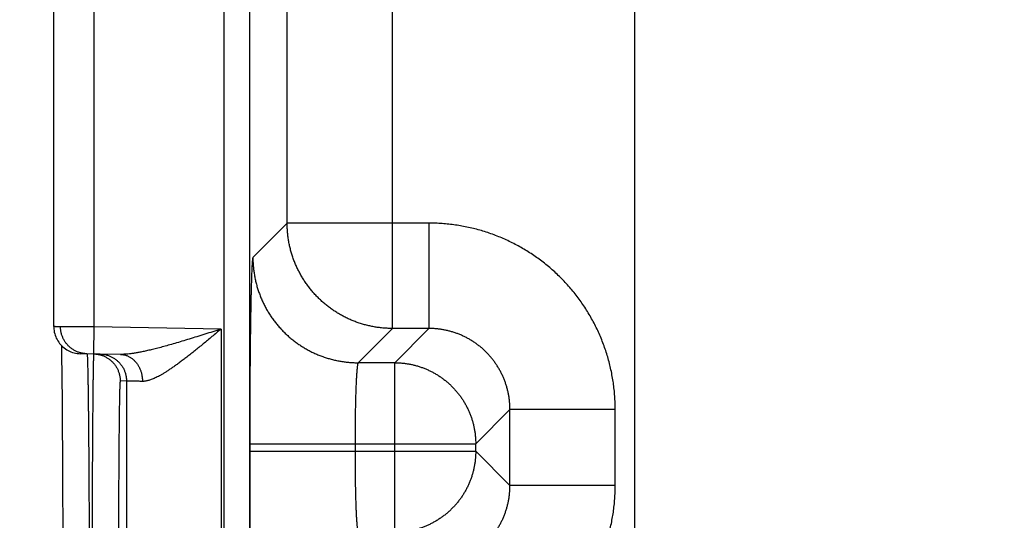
# Model space of a CAD drawing. Header units: inches. Extents: x 0 to 34, y 0 to 22.
# Tile 66 of 126: x 12.775 to 13.504, y 17.481 to 17.852. Entities that reach past the tile are written whole.
import ezdxf

# ---------------------------------------------------------------- set-up
doc = ezdxf.new("R2010")
doc.units = ezdxf.units.IN
doc.header["$LTSCALE"] = 1.87
doc.header["$MEASUREMENT"] = 0
doc.layers.get('0').update_dxf_attribs({"linetype": 'CONTINUOUS'})
doc.layers.add('DIMENSIONS', color=7, linetype='CONTINUOUS')
doc.styles.get("Standard").update_dxf_attribs({"font": 'txt', "width": 0.8})
doc.dimstyles.new('DIMSTYLE_1', dxfattribs={"dimtxt": 0.125, "dimasz": 0.18, "dimexe": 0.18, "dimexo": 0.0625, "dimgap": 0.09, "dimtad": 0, "dimtih": 1, "dimtoh": 1, "dimdec": 3, "dimzin": 4, "dimdsep": 46, "dimtxsty": 'STANDARD', "dimblk": '_FILLED', "dimblk1": '_FILLED', "dimblk2": '_FILLED', "dimcen": 0.09, "dimadec": 0, "dimazin": 0, "dimtp": 0.01, "dimtm": 0.01, "dimtfac": 1, "dimtdec": 3, "dimtofl": 0, "dimtmove": 0, "dimatfit": 3, "dimldrblk": '_FILLED', "dimfxl": 1, "dimtolj": 1, "dimtzin": 4, "dimarcsym": 0})

# ---------------------------------------------------------------- blocks, each defined once
blk = doc.blocks.new('*D21')
at = {"layer": 'DIMENSIONS', "color": 2, "linetype": 'CONTINUOUS'}
blk.add_line((14.04608, 11.71825), (12.11245, 11.71825), dxfattribs=at)
at = {"layer": 'DIMENSIONS', "color": 2, "linetype": 'CONTINUOUS', "width": 0.8}
for s, p in [('[', (11.24995, 11.65575)), (']', (11.94995, 11.65575)), ('7.249', (10.62495, 11.65575)), ('184.12', (11.34995, 11.65575))]:
    blk.add_text(s, height=0.125, dxfattribs=at).set_placement(p)
blk = doc.blocks.new('_FILLED')
at = {"color": 0, "linetype": 'BYBLOCK'}
blk.add_solid([(0, 0), (-1, 0.1736), (-1, -0.1736)], dxfattribs=at)

msp = doc.modelspace()

# ---------------------------------------------------------------- linework, layer by layer
at = {"color": 7, "linetype": 'CONTINUOUS'}
for p, q in [((12.92651, 18.66294), (12.92651, 11.27257)), ((12.9455, 18.66294), (12.9455, 11.27257)), ((13.23066, 18.49756), (13.23066, 11.41095)), ((13.05131, 17.6234), (13.05131, 18.37711)), ((12.97332, 17.70138), (12.97332, 18.29912)), ((12.80044, 17.62474), (12.80044, 17.87377)), ((12.83044, 17.62456), (12.83044, 17.87394)), ((12.97332, 17.70138), (12.94795, 17.67601)), ((13.07833, 17.70138), (12.97332, 17.70138)), ((13.07833, 17.70138), (13.07833, 17.6234)), ((12.83009, 17.60457), (12.83044, 17.62456)), ((12.92433, 17.62293), (12.83044, 17.62456)), ((12.92433, 17.62293), (12.92433, 16.94558)), ((13.05131, 17.6234), (13.02594, 17.59803)), ((13.07833, 17.6234), (13.05131, 17.6234)), ((13.05296, 17.59803), (13.07833, 17.6234)), ((12.80608, 17.61083), (12.80615, 17.60744)), ((12.80615, 17.60744), (12.80622, 17.60325)), ((12.84985, 17.60422), (12.82009, 17.60474)), ((12.80622, 17.60325), (12.80631, 17.59807)), ((12.80631, 17.59807), (12.80636, 17.59437)), ((13.05296, 17.59803), (13.02594, 17.59803)), ((13.05296, 17.47248), (13.05296, 17.59803)), ((12.80636, 17.59437), (12.80643, 17.58868)), ((12.80643, 17.58868), (12.80651, 17.58209)), ((12.80651, 17.58209), (12.80658, 17.57442)), ((12.85434, 17.58449), (12.84966, 17.58457)), ((12.85434, 17.58449), (12.85434, 16.98401)), ((12.80658, 17.57442), (12.80666, 17.56545)), ((12.80666, 17.56545), (12.80675, 17.55491)), ((13.11295, 17.53804), (13.13832, 17.56341)), ((13.13832, 17.5071), (13.13832, 17.56341)), ((13.21631, 17.56341), (13.13832, 17.56341)), ((13.21631, 17.5071), (13.21631, 17.56341)), ((12.80675, 17.55491), (12.80681, 17.54579)), ((12.80681, 17.54579), (12.80687, 17.5354)), ((12.94559, 17.53804), (12.94559, 17.53247)), ((12.94559, 17.53804), (13.11295, 17.53804)), ((13.02357, 17.53804), (13.02357, 17.53247)), ((13.11295, 17.53247), (13.11295, 17.53804)), ((12.80687, 17.5354), (12.80693, 17.52335)), ((12.94559, 17.53247), (13.11295, 17.53247)), ((13.11295, 17.53247), (13.13832, 17.5071)), ((12.80693, 17.52335), (12.80699, 17.50868)), ((12.80699, 17.50868), (12.80703, 17.49715)), ((13.21631, 17.5071), (13.13832, 17.5071)), ((12.80703, 17.49715), (12.80706, 17.48481)), ((12.80706, 17.48481), (12.80709, 17.47236))]:
    msp.add_line(p, q, dxfattribs=at)
msp.add_lwpolyline([(12.80044, 17.62474), (12.80045, 17.62413), (12.80052, 17.62296), (12.80066, 17.6218), (12.80087, 17.62064), (12.80114, 17.6195), (12.80148, 17.61838), (12.80188, 17.61728), (12.80235, 17.61621), (12.80288, 17.61517), (12.80347, 17.61415), (12.80412, 17.61318), (12.80483, 17.61224), (12.80558, 17.61135), (12.80639, 17.6105), (12.80725, 17.60971), (12.80815, 17.60896), (12.8091, 17.60827), (12.81008, 17.60763), (12.8111, 17.60706), (12.81215, 17.60654), (12.81323, 17.60608), (12.81433, 17.60569), (12.81546, 17.60537), (12.8166, 17.60511), (12.81776, 17.60492), (12.81892, 17.6048), (12.82009, 17.60474)], dxfattribs=at)
for points, knots in [([(13.05131, 17.6234), (13.05024, 17.6234), (13.04809, 17.62344), (13.04487, 17.62364), (13.04166, 17.62398), (13.03847, 17.62444), (13.0353, 17.62504), (13.03216, 17.62577), (13.02905, 17.62662), (13.02598, 17.62761), (13.02296, 17.62872), (13.01998, 17.62995), (13.01705, 17.63131), (13.01419, 17.63278), (13.01138, 17.63438), (13.00865, 17.63609), (13.00599, 17.63791), (13.0034, 17.63983), (13.0009, 17.64187), (12.99848, 17.644), (12.99616, 17.64623), (12.99392, 17.64856), (12.99179, 17.65098), (12.98976, 17.65348), (12.98783, 17.65606), (12.98601, 17.65873), (12.9843, 17.66146), (12.98271, 17.66427), (12.98123, 17.66713), (12.97988, 17.67006), (12.97864, 17.67304), (12.97753, 17.67606), (12.97655, 17.67913), (12.97569, 17.68224), (12.97496, 17.68538), (12.97437, 17.68855), (12.9739, 17.69174), (12.97357, 17.69495), (12.97337, 17.69816), (12.97332, 17.70031), (12.97332, 17.70138)], [0, 0, 0, 0, 0.026315, 0.05263, 0.078945, 0.105261, 0.131577, 0.157893, 0.184209, 0.210526, 0.236843, 0.263161, 0.289478, 0.315796, 0.342114, 0.368432, 0.39475, 0.421068, 0.447387, 0.473705, 0.500023, 0.526342, 0.55266, 0.578978, 0.605297, 0.631615, 0.657932, 0.68425, 0.710567, 0.736885, 0.763203, 0.789519, 0.815835, 0.842151, 0.868467, 0.894785, 0.921098, 0.947404, 0.973703, 1, 1, 1, 1]), ([(13.21631, 17.56341), (13.21631, 17.56504), (13.21625, 17.56833), (13.21599, 17.57324), (13.21555, 17.57815), (13.21494, 17.58304), (13.21415, 17.58791), (13.21319, 17.59274), (13.21205, 17.59754), (13.21075, 17.60229), (13.20928, 17.60699), (13.20764, 17.61164), (13.20583, 17.61623), (13.20387, 17.62074), (13.20174, 17.62519), (13.19946, 17.62955), (13.19702, 17.63384), (13.19443, 17.63803), (13.19169, 17.64212), (13.18881, 17.64612), (13.18579, 17.65001), (13.18263, 17.65379), (13.17933, 17.65746), (13.17591, 17.661), (13.17237, 17.66442), (13.1687, 17.66772), (13.16492, 17.67088), (13.16103, 17.6739), (13.15703, 17.67678), (13.15293, 17.67952), (13.14874, 17.6821), (13.14446, 17.68454), (13.14009, 17.68682), (13.13565, 17.68895), (13.13113, 17.69092), (13.12654, 17.69272), (13.1219, 17.69436), (13.11719, 17.69583), (13.11244, 17.69713), (13.10765, 17.69827), (13.10281, 17.69923), (13.09795, 17.70001), (13.09306, 17.70063), (13.08816, 17.70106), (13.08324, 17.70133), (13.07997, 17.70138), (13.07833, 17.70138)], [0, 0, 0, 0, 0.022698, 0.045417, 0.068149, 0.090886, 0.113622, 0.136353, 0.159085, 0.181824, 0.204567, 0.227303, 0.250031, 0.272757, 0.295487, 0.31822, 0.340951, 0.363678, 0.386406, 0.409138, 0.431871, 0.454601, 0.477327, 0.500054, 0.522784, 0.545516, 0.568247, 0.590975, 0.613704, 0.636433, 0.659163, 0.681892, 0.704619, 0.727346, 0.750074, 0.772806, 0.795544, 0.818285, 0.841019, 0.863744, 0.886467, 0.909198, 0.931931, 0.954652, 0.977347, 1, 1, 1, 1]), ([(12.94795, 17.67601), (12.94791, 17.67597), (12.94785, 17.67578), (12.94776, 17.67543), (12.94768, 17.67489), (12.9476, 17.67417), (12.94751, 17.67328), (12.94743, 17.67221), (12.94735, 17.67097), (12.94726, 17.66955), (12.94718, 17.66796), (12.9471, 17.6662), (12.94702, 17.66427), (12.94694, 17.66218), (12.94686, 17.65993), (12.94679, 17.65752), (12.94671, 17.65495), (12.94664, 17.65223), (12.94657, 17.64936), (12.9465, 17.64634), (12.94643, 17.64319), (12.94637, 17.63989), (12.94631, 17.63647), (12.94625, 17.63291), (12.94619, 17.62923), (12.94613, 17.62544), (12.94608, 17.62152), (12.94603, 17.6175), (12.94598, 17.61338), (12.94593, 17.60916), (12.94589, 17.60484), (12.94585, 17.60044), (12.94581, 17.59595), (12.94577, 17.59139), (12.94574, 17.58677), (12.94571, 17.58207), (12.94569, 17.57732), (12.94566, 17.57252), (12.94564, 17.56767), (12.94562, 17.56279), (12.94561, 17.55787), (12.9456, 17.55293), (12.94559, 17.54797), (12.94559, 17.543), (12.94559, 17.53969), (12.94559, 17.53804)], [0, 0, 0, 0, 0.001426, 0.004083, 0.008016, 0.013231, 0.019726, 0.027494, 0.036531, 0.046826, 0.058362, 0.071121, 0.085088, 0.10025, 0.116588, 0.134078, 0.152694, 0.172414, 0.193218, 0.215077, 0.237959, 0.26183, 0.286661, 0.312428, 0.339095, 0.366623, 0.394974, 0.424112, 0.454004, 0.484609, 0.515884, 0.547787, 0.580279, 0.613319, 0.646868, 0.680886, 0.715324, 0.750126, 0.785237, 0.820624, 0.856256, 0.892079, 0.928025, 0.964023, 1, 1, 1, 1]), ([(12.94795, 17.67601), (12.94795, 17.67494), (12.948, 17.67279), (12.9482, 17.66957), (12.94853, 17.66637), (12.949, 17.66318), (12.9496, 17.66001), (12.95032, 17.65687), (12.95118, 17.65376), (12.95216, 17.65069), (12.95327, 17.64766), (12.95451, 17.64468), (12.95586, 17.64176), (12.95734, 17.63889), (12.95893, 17.63609), (12.96064, 17.63335), (12.96246, 17.63069), (12.96439, 17.62811), (12.96642, 17.6256), (12.96856, 17.62319), (12.97079, 17.62086), (12.97311, 17.61863), (12.97553, 17.61649), (12.97803, 17.61446), (12.98062, 17.61253), (12.98328, 17.61072), (12.98602, 17.60901), (12.98882, 17.60741), (12.99169, 17.60594), (12.99461, 17.60458), (12.99759, 17.60335), (13.00062, 17.60224), (13.00369, 17.60125), (13.00679, 17.6004), (13.00994, 17.59967), (13.0131, 17.59907), (13.01629, 17.59861), (13.0195, 17.59827), (13.02272, 17.59807), (13.02487, 17.59803), (13.02594, 17.59803)], [0, 0, 0, 0, 0.026313, 0.052627, 0.078941, 0.105256, 0.131571, 0.157886, 0.184201, 0.210517, 0.236833, 0.263149, 0.289465, 0.315782, 0.342098, 0.368415, 0.394732, 0.421049, 0.447367, 0.473684, 0.500001, 0.526318, 0.552636, 0.578953, 0.60527, 0.631587, 0.657904, 0.68422, 0.710537, 0.736853, 0.763169, 0.789485, 0.8158, 0.842115, 0.86843, 0.894745, 0.921059, 0.947373, 0.973687, 1, 1, 1, 1]), ([(12.83044, 17.62456), (12.82992, 17.62457), (12.82886, 17.62457), (12.82729, 17.62458), (12.82573, 17.62459), (12.82418, 17.6246), (12.82265, 17.62461), (12.82114, 17.62462), (12.81965, 17.62463), (12.81819, 17.62464), (12.81677, 17.62464), (12.81538, 17.62465), (12.81404, 17.62466), (12.81274, 17.62467), (12.81149, 17.62468), (12.8103, 17.62468), (12.80915, 17.62469), (12.80807, 17.62469), (12.80705, 17.6247), (12.8061, 17.62471), (12.80521, 17.62471), (12.8044, 17.62472), (12.80365, 17.62472), (12.80298, 17.62472), (12.80239, 17.62473), (12.80187, 17.62473), (12.80144, 17.62473), (12.80107, 17.62474), (12.80081, 17.62474), (12.80058, 17.62474), (12.80054, 17.62474), (12.80045, 17.62474), (12.80044, 17.62474)], [0, 0, 0, 0, 0.052626, 0.105099, 0.157274, 0.209004, 0.260148, 0.310582, 0.360188, 0.408821, 0.456319, 0.502545, 0.54739, 0.590733, 0.632434, 0.672367, 0.710433, 0.746535, 0.780556, 0.812384, 0.841944, 0.869174, 0.894008, 0.91638, 0.936223, 0.953469, 0.968071, 0.979991, 0.989197, 0.995659, 0.999359, 1, 1, 1, 1]), ([(12.82502, 17.60466), (12.82467, 17.60466), (12.82393, 17.6047), (12.82282, 17.60482), (12.82168, 17.605), (12.82056, 17.60525), (12.81945, 17.60556), (12.81836, 17.60594), (12.8173, 17.60638), (12.81626, 17.60688), (12.81526, 17.60744), (12.81428, 17.60805), (12.81335, 17.60872), (12.81245, 17.60945), (12.8116, 17.61022), (12.81079, 17.61104), (12.81003, 17.61191), (12.80933, 17.61282), (12.80867, 17.61376), (12.80808, 17.61475), (12.80753, 17.61576), (12.80705, 17.61681), (12.80663, 17.61788), (12.80627, 17.61897), (12.80598, 17.62009), (12.80575, 17.62122), (12.80558, 17.62235), (12.80549, 17.6235), (12.80546, 17.62427), (12.80546, 17.62465)], [0, 0, 0, 0, 0.034105, 0.071253, 0.108402, 0.145551, 0.1827, 0.219849, 0.256998, 0.294148, 0.331297, 0.368446, 0.405596, 0.442745, 0.479895, 0.517045, 0.554195, 0.591345, 0.628495, 0.665645, 0.702795, 0.739945, 0.777096, 0.814246, 0.851397, 0.888548, 0.925698, 0.962849, 1, 1, 1, 1]), ([(12.92433, 17.62293), (12.92232, 17.62229), (12.91831, 17.62101), (12.91235, 17.61912), (12.90651, 17.61729), (12.90085, 17.61555), (12.89543, 17.6139), (12.89027, 17.61238), (12.88542, 17.61098), (12.88088, 17.60973), (12.87666, 17.60862), (12.87276, 17.60765), (12.86917, 17.60682), (12.86589, 17.60612), (12.86289, 17.60554), (12.86017, 17.60508), (12.85769, 17.60472), (12.85545, 17.60447), (12.85341, 17.6043), (12.85157, 17.60422), (12.8504, 17.60421), (12.84985, 17.60422)], [0, 0, 0, 0, 0.08243, 0.163877, 0.243566, 0.320685, 0.394462, 0.464375, 0.530041, 0.59125, 0.647894, 0.700018, 0.747729, 0.79124, 0.830773, 0.866593, 0.898957, 0.92817, 0.954549, 0.978392, 1, 1, 1, 1]), ([(12.92433, 17.62293), (12.92321, 17.62199), (12.92098, 17.62013), (12.91765, 17.61736), (12.91436, 17.61463), (12.91113, 17.61196), (12.90797, 17.60938), (12.90489, 17.6069), (12.90192, 17.60453), (12.89905, 17.60229), (12.8963, 17.60018), (12.89368, 17.59822), (12.89119, 17.59639), (12.88882, 17.59471), (12.88657, 17.59318), (12.88445, 17.59178), (12.88246, 17.59052), (12.88057, 17.5894), (12.87881, 17.5884), (12.87715, 17.58752), (12.87559, 17.58676), (12.87413, 17.58611), (12.87276, 17.58557), (12.87148, 17.58512), (12.87027, 17.58477), (12.86915, 17.58451), (12.86808, 17.58433), (12.86709, 17.58423), (12.86644, 17.58422), (12.86613, 17.58423)], [0, 0, 0, 0, 0.061903, 0.123314, 0.183889, 0.243287, 0.301159, 0.357157, 0.410999, 0.462496, 0.511488, 0.55788, 0.601628, 0.642708, 0.681152, 0.71702, 0.750383, 0.78134, 0.810008, 0.836506, 0.860962, 0.883514, 0.904306, 0.923472, 0.941151, 0.957493, 0.972646, 0.986763, 1, 1, 1, 1]), ([(13.13832, 17.56341), (13.13832, 17.56428), (13.13829, 17.56603), (13.13811, 17.56864), (13.13783, 17.57125), (13.13743, 17.57384), (13.13692, 17.5764), (13.1363, 17.57895), (13.13557, 17.58146), (13.13473, 17.58394), (13.13378, 17.58638), (13.13272, 17.58878), (13.13157, 17.59113), (13.13031, 17.59342), (13.12895, 17.59566), (13.1275, 17.59784), (13.12595, 17.59995), (13.12431, 17.60199), (13.12259, 17.60396), (13.12078, 17.60585), (13.11889, 17.60766), (13.11692, 17.60938), (13.11488, 17.61102), (13.11277, 17.61257), (13.11059, 17.61402), (13.10835, 17.61538), (13.10606, 17.61664), (13.10371, 17.6178), (13.10131, 17.61885), (13.09887, 17.6198), (13.09639, 17.62064), (13.09388, 17.62137), (13.09133, 17.622), (13.08876, 17.62251), (13.08617, 17.6229), (13.08357, 17.62319), (13.08095, 17.62336), (13.0792, 17.6234), (13.07833, 17.6234)], [0, 0, 0, 0, 0.027805, 0.055604, 0.083399, 0.11119, 0.138978, 0.166763, 0.194545, 0.222325, 0.250101, 0.277875, 0.305646, 0.333415, 0.361182, 0.388947, 0.416712, 0.444475, 0.472238, 0.5, 0.527762, 0.555525, 0.583288, 0.611053, 0.638818, 0.666585, 0.694354, 0.722125, 0.749898, 0.777675, 0.805455, 0.833237, 0.861022, 0.88881, 0.916602, 0.944397, 0.972197, 1, 1, 1, 1]), ([(12.82516, 17.60455), (12.82517, 17.60443), (12.82522, 17.60421), (12.82525, 17.60369), (12.8253, 17.60301), (12.82535, 17.60211), (12.82539, 17.60103), (12.82544, 17.59975), (12.82548, 17.59828), (12.82553, 17.59662), (12.82557, 17.59477), (12.82562, 17.59273), (12.82567, 17.59051), (12.82571, 17.58811), (12.82576, 17.58553), (12.8258, 17.58277), (12.82585, 17.57984), (12.82589, 17.57674), (12.82593, 17.57348), (12.82598, 17.57005), (12.82602, 17.56647), (12.82606, 17.56273), (12.8261, 17.55885), (12.82614, 17.55482), (12.82618, 17.55065), (12.82622, 17.54634), (12.82626, 17.54191), (12.8263, 17.53735), (12.82633, 17.53267), (12.82637, 17.52787), (12.8264, 17.52297), (12.82643, 17.51796), (12.82646, 17.51285), (12.82649, 17.50766), (12.82652, 17.50238), (12.82655, 17.49702), (12.82658, 17.49158), (12.8266, 17.48608), (12.82663, 17.48052), (12.82665, 17.4749), (12.82667, 17.46924), (12.82669, 17.46354), (12.82671, 17.4578), (12.82673, 17.45204), (12.82674, 17.44625), (12.82676, 17.44046), (12.82677, 17.43659), (12.82677, 17.43465)], [0, 0, 0, 0, 0.001775, 0.004705, 0.008793, 0.014035, 0.020425, 0.027956, 0.03662, 0.046408, 0.057307, 0.069303, 0.082381, 0.096526, 0.111725, 0.127959, 0.145208, 0.163449, 0.182664, 0.202832, 0.223928, 0.245927, 0.268802, 0.292528, 0.317077, 0.342423, 0.368539, 0.395393, 0.422953, 0.451183, 0.480054, 0.509536, 0.539592, 0.570184, 0.601277, 0.632837, 0.664833, 0.697224, 0.729969, 0.763026, 0.796361, 0.829936, 0.863708, 0.89764, 0.931692, 0.965825, 1, 1, 1, 1]), ([(12.82997, 17.60447), (12.82997, 17.60434), (12.82992, 17.60413), (12.82991, 17.6036), (12.82987, 17.60293), (12.82984, 17.60203), (12.8298, 17.60095), (12.82977, 17.59967), (12.82973, 17.5982), (12.8297, 17.59654), (12.82966, 17.59469), (12.82963, 17.59266), (12.82959, 17.59044), (12.82956, 17.58803), (12.82953, 17.58545), (12.82949, 17.5827), (12.82946, 17.57977), (12.82942, 17.57667), (12.82939, 17.57341), (12.82936, 17.56998), (12.82932, 17.5664), (12.82929, 17.56267), (12.82926, 17.55878), (12.82923, 17.55475), (12.82919, 17.55058), (12.82916, 17.54628), (12.82913, 17.54184), (12.8291, 17.53729), (12.82907, 17.53261), (12.82905, 17.52781), (12.82902, 17.52291), (12.82899, 17.5179), (12.82897, 17.5128), (12.82894, 17.50761), (12.82892, 17.50233), (12.82889, 17.49696), (12.82887, 17.49153), (12.82885, 17.48603), (12.82883, 17.48047), (12.82881, 17.47486), (12.82879, 17.4692), (12.82877, 17.4635), (12.82875, 17.45776), (12.82874, 17.452), (12.82872, 17.44622), (12.82871, 17.44042), (12.8287, 17.43655), (12.8287, 17.43462)], [0, 0, 0, 0, 0.001759, 0.004679, 0.008758, 0.013991, 0.020374, 0.027899, 0.036557, 0.04634, 0.057236, 0.069232, 0.082312, 0.09646, 0.111658, 0.127889, 0.145136, 0.163381, 0.182599, 0.202767, 0.223862, 0.245861, 0.268738, 0.292469, 0.317025, 0.342377, 0.368495, 0.395347, 0.422907, 0.451141, 0.480018, 0.509499, 0.539551, 0.570143, 0.601243, 0.632814, 0.664816, 0.697209, 0.729953, 0.763011, 0.796344, 0.829914, 0.863681, 0.897611, 0.931667, 0.965809, 1, 1, 1, 1]), ([(12.83009, 17.60457), (12.83045, 17.60456), (12.83119, 17.60452), (12.8323, 17.60441), (12.83344, 17.60422), (12.83456, 17.60397), (12.83567, 17.60366), (12.83676, 17.60328), (12.83782, 17.60284), (12.83886, 17.60234), (12.83986, 17.60178), (12.84084, 17.60117), (12.84177, 17.6005), (12.84267, 17.59978), (12.84352, 17.599), (12.84433, 17.59818), (12.84509, 17.59732), (12.84579, 17.59641), (12.84645, 17.59546), (12.84705, 17.59448), (12.84759, 17.59346), (12.84807, 17.59242), (12.84849, 17.59134), (12.84885, 17.59025), (12.84914, 17.58914), (12.84937, 17.58801), (12.84954, 17.58687), (12.84964, 17.58572), (12.84966, 17.58496), (12.84966, 17.58457)], [0, 0, 0, 0, 0.034394, 0.071532, 0.10867, 0.145808, 0.182946, 0.220084, 0.257223, 0.294361, 0.331499, 0.368637, 0.405776, 0.442914, 0.480053, 0.517192, 0.55433, 0.591469, 0.628608, 0.665747, 0.702886, 0.740025, 0.777164, 0.814303, 0.851443, 0.888582, 0.925721, 0.962861, 1, 1, 1, 1]), ([(12.83469, 17.60449), (12.83507, 17.60448), (12.83584, 17.60445), (12.83698, 17.60433), (12.83812, 17.60414), (12.83924, 17.60389), (12.84035, 17.60358), (12.84144, 17.6032), (12.8425, 17.60276), (12.84354, 17.60226), (12.84454, 17.6017), (12.84552, 17.60109), (12.84645, 17.60042), (12.84735, 17.59969), (12.8482, 17.59892), (12.84901, 17.5981), (12.84977, 17.59723), (12.85047, 17.59633), (12.85113, 17.59538), (12.85172, 17.5944), (12.85227, 17.59338), (12.85275, 17.59233), (12.85317, 17.59126), (12.85353, 17.59017), (12.85382, 17.58906), (12.85405, 17.58793), (12.85421, 17.58679), (12.85431, 17.58564), (12.85434, 17.58487), (12.85434, 17.58449)], [0, 0, 0, 0, 0.037036, 0.074073, 0.111109, 0.148146, 0.185182, 0.222218, 0.259255, 0.296292, 0.333328, 0.370365, 0.407402, 0.444439, 0.481476, 0.518513, 0.55555, 0.592587, 0.629624, 0.666662, 0.703699, 0.740736, 0.777774, 0.814812, 0.851849, 0.888887, 0.925925, 0.962962, 1, 1, 1, 1]), ([(12.84985, 17.60422), (12.85017, 17.60422), (12.85081, 17.60418), (12.85176, 17.60407), (12.85271, 17.60389), (12.85364, 17.60364), (12.85457, 17.60333), (12.85547, 17.60295), (12.85636, 17.60251), (12.85722, 17.60201), (12.85806, 17.60145), (12.85886, 17.60084), (12.85964, 17.60017), (12.86038, 17.59945), (12.86109, 17.59867), (12.86176, 17.59785), (12.86239, 17.59698), (12.86297, 17.59608), (12.86351, 17.59513), (12.86401, 17.59414), (12.86445, 17.59313), (12.86485, 17.59208), (12.86519, 17.59101), (12.86548, 17.58991), (12.86572, 17.5888), (12.86591, 17.58767), (12.86604, 17.58653), (12.86612, 17.58538), (12.86613, 17.58461), (12.86613, 17.58423)], [0, 0, 0, 0, 0.033591, 0.067233, 0.100972, 0.134857, 0.168932, 0.203239, 0.237814, 0.27269, 0.307897, 0.343457, 0.379388, 0.415702, 0.452407, 0.489504, 0.526989, 0.564855, 0.603088, 0.64167, 0.680581, 0.719793, 0.75928, 0.799008, 0.838943, 0.879049, 0.919287, 0.959618, 1, 1, 1, 1]), ([(13.02594, 17.59803), (13.0259, 17.59801), (13.02581, 17.59789), (13.02571, 17.59767), (13.02561, 17.59732), (13.02551, 17.59686), (13.0254, 17.59629), (13.0253, 17.5956), (13.0252, 17.5948), (13.0251, 17.59388), (13.025, 17.59286), (13.02491, 17.59173), (13.02481, 17.59049), (13.02472, 17.58915), (13.02463, 17.5877), (13.02454, 17.58617), (13.02446, 17.58453), (13.02438, 17.58281), (13.0243, 17.58099), (13.02423, 17.57909), (13.02415, 17.57711), (13.02409, 17.57506), (13.02402, 17.57293), (13.02396, 17.57073), (13.02391, 17.56847), (13.02385, 17.56615), (13.02381, 17.56377), (13.02376, 17.56134), (13.02372, 17.55887), (13.02369, 17.55636), (13.02366, 17.55381), (13.02363, 17.55123), (13.02361, 17.54862), (13.02359, 17.54599), (13.02358, 17.54335), (13.02358, 17.54069), (13.02357, 17.53892), (13.02357, 17.53804)], [0, 0, 0, 0, 0.002498, 0.006617, 0.012558, 0.020374, 0.030076, 0.041659, 0.05511, 0.070405, 0.087518, 0.106417, 0.127067, 0.149429, 0.173458, 0.199108, 0.22633, 0.255071, 0.285272, 0.316876, 0.349821, 0.384042, 0.419471, 0.456039, 0.493674, 0.532302, 0.571848, 0.612233, 0.65338, 0.695207, 0.737631, 0.780569, 0.823937, 0.867649, 0.911621, 0.955768, 1, 1, 1, 1]), ([(13.05296, 17.59803), (13.05383, 17.59803), (13.05558, 17.59799), (13.05819, 17.59782), (13.06079, 17.59753), (13.06338, 17.59713), (13.06594, 17.59662), (13.06849, 17.596), (13.071, 17.59526), (13.07348, 17.59442), (13.07592, 17.59347), (13.07832, 17.59242), (13.08066, 17.59126), (13.08296, 17.59), (13.0852, 17.58864), (13.08737, 17.58719), (13.08949, 17.58564), (13.09153, 17.584), (13.0935, 17.58227), (13.09539, 17.58046), (13.0972, 17.57857), (13.09892, 17.5766), (13.10056, 17.57456), (13.10211, 17.57245), (13.10357, 17.57027), (13.10493, 17.56804), (13.10619, 17.56574), (13.10734, 17.56339), (13.1084, 17.561), (13.10935, 17.55856), (13.11019, 17.55608), (13.11092, 17.55357), (13.11155, 17.55102), (13.11206, 17.54845), (13.11246, 17.54587), (13.11274, 17.54327), (13.11291, 17.54065), (13.11295, 17.53891), (13.11295, 17.53804)], [0, 0, 0, 0, 0.027758, 0.055518, 0.083287, 0.111063, 0.138843, 0.166621, 0.194399, 0.222177, 0.249956, 0.277736, 0.305515, 0.333295, 0.361075, 0.388855, 0.416635, 0.444416, 0.472196, 0.499977, 0.527757, 0.555538, 0.583318, 0.611098, 0.638879, 0.666659, 0.694439, 0.722219, 0.749998, 0.777777, 0.805556, 0.833335, 0.861113, 0.888891, 0.916669, 0.944446, 0.972223, 1, 1, 1, 1]), ([(12.84966, 17.58457), (12.84962, 17.58457), (12.8496, 17.58439), (12.84955, 17.58417), (12.84952, 17.58368), (12.84947, 17.58306), (12.84943, 17.58223), (12.84938, 17.58124), (12.84934, 17.58006), (12.84929, 17.57871), (12.84925, 17.57718), (12.84921, 17.57547), (12.84917, 17.5736), (12.84912, 17.57155), (12.84908, 17.56934), (12.84904, 17.56697), (12.849, 17.56443), (12.84896, 17.56174), (12.84892, 17.55889), (12.84889, 17.55589), (12.84885, 17.55274), (12.84882, 17.54945), (12.84878, 17.54602), (12.84875, 17.54245), (12.84872, 17.53875), (12.84868, 17.53492), (12.84865, 17.53098), (12.84863, 17.52691), (12.8486, 17.52273), (12.84857, 17.51845), (12.84855, 17.51406), (12.84852, 17.50958), (12.8485, 17.505), (12.84848, 17.50034), (12.84846, 17.4956), (12.84844, 17.49078), (12.84843, 17.4859), (12.84841, 17.48095), (12.8484, 17.47595), (12.84839, 17.4709), (12.84838, 17.4658), (12.84837, 17.46067), (12.84836, 17.4555), (12.84836, 17.4503), (12.84835, 17.44509), (12.84835, 17.43986), (12.84835, 17.43637), (12.84835, 17.43462)], [0, 0, 0, 0, 0.000683, 0.002535, 0.005591, 0.009853, 0.01532, 0.021984, 0.029837, 0.03887, 0.049075, 0.060443, 0.072958, 0.086602, 0.101355, 0.117197, 0.134115, 0.152088, 0.171094, 0.191108, 0.212105, 0.234063, 0.256956, 0.280753, 0.305427, 0.330945, 0.357276, 0.384391, 0.412256, 0.440836, 0.470097, 0.500002, 0.530516, 0.561606, 0.593236, 0.625368, 0.657957, 0.690956, 0.724325, 0.758023, 0.79201, 0.826255, 0.860722, 0.895373, 0.930165, 0.965055, 1, 1, 1, 1]), ([(12.86613, 17.58423), (12.86561, 17.58424), (12.8646, 17.58426), (12.86314, 17.58429), (12.86179, 17.58432), (12.86055, 17.58435), (12.85941, 17.58438), (12.85838, 17.5844), (12.85747, 17.58442), (12.85668, 17.58444), (12.856, 17.58445), (12.85544, 17.58447), (12.85499, 17.58448), (12.85467, 17.58448), (12.85446, 17.58449), (12.85436, 17.58449), (12.85434, 17.58449)], [0, 0, 0, 0, 0.132421, 0.256148, 0.370951, 0.476632, 0.573009, 0.659918, 0.737211, 0.804752, 0.862427, 0.910135, 0.947798, 0.975355, 0.992764, 1, 1, 1, 1]), ([(12.94559, 17.53247), (12.94559, 17.53081), (12.94559, 17.5275), (12.94559, 17.52253), (12.9456, 17.51758), (12.94561, 17.51263), (12.94562, 17.50772), (12.94564, 17.50283), (12.94566, 17.49799), (12.94569, 17.49318), (12.94571, 17.48843), (12.94574, 17.48374), (12.94577, 17.47911), (12.94581, 17.47455), (12.94585, 17.47007), (12.94589, 17.46566), (12.94593, 17.46135), (12.94598, 17.45713), (12.94603, 17.453), (12.94608, 17.44898), (12.94613, 17.44507), (12.94619, 17.44127), (12.94625, 17.43759), (12.94631, 17.43404), (12.94637, 17.43061), (12.94643, 17.42732), (12.9465, 17.42416), (12.94657, 17.42114), (12.94664, 17.41827), (12.94671, 17.41555), (12.94679, 17.41299), (12.94686, 17.41057), (12.94694, 17.40832), (12.94702, 17.40623), (12.9471, 17.4043), (12.94718, 17.40255), (12.94726, 17.40096), (12.94735, 17.39954), (12.94743, 17.39829), (12.94751, 17.39722), (12.9476, 17.39633), (12.94768, 17.39562), (12.94776, 17.39508), (12.94785, 17.39472), (12.94791, 17.39454), (12.94795, 17.39449)], [0, 0, 0, 0, 0.035977, 0.071975, 0.107921, 0.143744, 0.179376, 0.214763, 0.249874, 0.284676, 0.319114, 0.353132, 0.386681, 0.419721, 0.452213, 0.484116, 0.515391, 0.545996, 0.575888, 0.605026, 0.633377, 0.660905, 0.687572, 0.713339, 0.73817, 0.762041, 0.784923, 0.806782, 0.827586, 0.847306, 0.865922, 0.883412, 0.89975, 0.914912, 0.928879, 0.941638, 0.953174, 0.963469, 0.972505, 0.980274, 0.986769, 0.991984, 0.995917, 0.998574, 1, 1, 1, 1]), ([(13.02357, 17.53247), (13.02357, 17.53158), (13.02358, 17.52981), (13.02358, 17.52716), (13.02359, 17.52451), (13.02361, 17.52188), (13.02363, 17.51928), (13.02366, 17.5167), (13.02369, 17.51415), (13.02372, 17.51163), (13.02376, 17.50916), (13.02381, 17.50673), (13.02385, 17.50436), (13.02391, 17.50203), (13.02396, 17.49977), (13.02402, 17.49758), (13.02409, 17.49545), (13.02415, 17.49339), (13.02423, 17.49141), (13.0243, 17.48951), (13.02438, 17.4877), (13.02446, 17.48597), (13.02454, 17.48434), (13.02463, 17.4828), (13.02472, 17.48136), (13.02481, 17.48002), (13.02491, 17.47878), (13.025, 17.47765), (13.0251, 17.47662), (13.0252, 17.47571), (13.0253, 17.47491), (13.0254, 17.47422), (13.02551, 17.47364), (13.02561, 17.47318), (13.02571, 17.47284), (13.02581, 17.47261), (13.0259, 17.4725), (13.02594, 17.47248)], [0, 0, 0, 0, 0.044232, 0.088379, 0.132351, 0.176063, 0.219431, 0.262369, 0.304793, 0.34662, 0.387767, 0.428152, 0.467698, 0.506326, 0.543961, 0.580529, 0.615958, 0.650179, 0.683124, 0.714728, 0.744929, 0.77367, 0.800892, 0.826542, 0.850571, 0.872933, 0.893583, 0.912482, 0.929595, 0.94489, 0.958341, 0.969924, 0.979626, 0.987442, 0.993383, 0.997502, 1, 1, 1, 1]), ([(13.11295, 17.53247), (13.11295, 17.5316), (13.11291, 17.52985), (13.11274, 17.52724), (13.11246, 17.52464), (13.11206, 17.52205), (13.11155, 17.51949), (13.11092, 17.51694), (13.11019, 17.51443), (13.10935, 17.51195), (13.1084, 17.50951), (13.10735, 17.50711), (13.10619, 17.50477), (13.10493, 17.50247), (13.10357, 17.50023), (13.10211, 17.49806), (13.10057, 17.49594), (13.09893, 17.4939), (13.0972, 17.49193), (13.09539, 17.49004), (13.0935, 17.48823), (13.09153, 17.48651), (13.08949, 17.48487), (13.08738, 17.48332), (13.0852, 17.48186), (13.08296, 17.48051), (13.08067, 17.47925), (13.07832, 17.47809), (13.07592, 17.47703), (13.07348, 17.47608), (13.071, 17.47524), (13.06849, 17.47451), (13.06595, 17.47388), (13.06338, 17.47337), (13.06079, 17.47297), (13.05819, 17.47269), (13.05558, 17.47252), (13.05383, 17.47248), (13.05296, 17.47248)], [0, 0, 0, 0, 0.027758, 0.055518, 0.083287, 0.111063, 0.138843, 0.166621, 0.194399, 0.222177, 0.249956, 0.277736, 0.305515, 0.333295, 0.361075, 0.388855, 0.416635, 0.444416, 0.472196, 0.499977, 0.527757, 0.555538, 0.583318, 0.611098, 0.638879, 0.666659, 0.694439, 0.722219, 0.749998, 0.777777, 0.805556, 0.833335, 0.861113, 0.888891, 0.916669, 0.944446, 0.972223, 1, 1, 1, 1]), ([(13.07833, 17.36912), (13.07997, 17.36912), (13.08325, 17.36918), (13.08817, 17.36944), (13.09308, 17.36988), (13.09797, 17.37049), (13.10283, 17.37128), (13.10767, 17.37224), (13.11246, 17.37338), (13.11721, 17.37468), (13.12192, 17.37615), (13.12657, 17.37779), (13.13115, 17.3796), (13.13567, 17.38156), (13.14011, 17.38369), (13.14448, 17.38597), (13.14876, 17.38841), (13.15295, 17.391), (13.15705, 17.39374), (13.16105, 17.39662), (13.16494, 17.39965), (13.16872, 17.4028), (13.17238, 17.4061), (13.17593, 17.40952), (13.17935, 17.41306), (13.18264, 17.41673), (13.1858, 17.42051), (13.18882, 17.4244), (13.19171, 17.4284), (13.19444, 17.4325), (13.19703, 17.43669), (13.19947, 17.44097), (13.20175, 17.44534), (13.20388, 17.44978), (13.20584, 17.4543), (13.20765, 17.45889), (13.20928, 17.46353), (13.21076, 17.46824), (13.21206, 17.47299), (13.21319, 17.47779), (13.21415, 17.48262), (13.21494, 17.48748), (13.21555, 17.49237), (13.21599, 17.49727), (13.21625, 17.50219), (13.21631, 17.50546), (13.21631, 17.5071)], [0, 0, 0, 0, 0.022698, 0.045417, 0.068149, 0.090886, 0.113622, 0.136353, 0.159085, 0.181824, 0.204567, 0.227303, 0.250031, 0.272757, 0.295487, 0.31822, 0.340951, 0.363678, 0.386406, 0.409138, 0.431871, 0.454601, 0.477327, 0.500054, 0.522784, 0.545516, 0.568247, 0.590975, 0.613704, 0.636433, 0.659163, 0.681892, 0.704619, 0.727346, 0.750074, 0.772806, 0.795544, 0.818285, 0.841019, 0.863744, 0.886467, 0.909198, 0.931931, 0.954652, 0.977347, 1, 1, 1, 1]), ([(13.07833, 17.44711), (13.0792, 17.44711), (13.08095, 17.44715), (13.08357, 17.44732), (13.08617, 17.4476), (13.08876, 17.448), (13.09133, 17.44851), (13.09388, 17.44913), (13.09639, 17.44986), (13.09887, 17.4507), (13.10131, 17.45165), (13.10371, 17.45271), (13.10606, 17.45386), (13.10835, 17.45512), (13.11059, 17.45648), (13.11277, 17.45793), (13.11488, 17.45948), (13.11692, 17.46112), (13.11889, 17.46285), (13.12078, 17.46465), (13.12259, 17.46655), (13.12431, 17.46851), (13.12595, 17.47055), (13.1275, 17.47267), (13.12895, 17.47484), (13.13031, 17.47708), (13.13157, 17.47938), (13.13272, 17.48172), (13.13378, 17.48412), (13.13473, 17.48656), (13.13557, 17.48904), (13.1363, 17.49156), (13.13692, 17.4941), (13.13743, 17.49667), (13.13783, 17.49926), (13.13811, 17.50186), (13.13829, 17.50448), (13.13832, 17.50623), (13.13832, 17.5071)], [0, 0, 0, 0, 0.027805, 0.055604, 0.083399, 0.11119, 0.138978, 0.166763, 0.194545, 0.222325, 0.250101, 0.277875, 0.305646, 0.333415, 0.361182, 0.388947, 0.416712, 0.444475, 0.472238, 0.5, 0.527762, 0.555525, 0.583288, 0.611053, 0.638818, 0.666585, 0.694354, 0.722125, 0.749898, 0.777675, 0.805455, 0.833237, 0.861022, 0.88881, 0.916602, 0.944397, 0.972197, 1, 1, 1, 1])]:
    msp.add_open_spline(points, degree=3, knots=knots, dxfattribs=at)
for points in [[(12.82511, 17.60465), (12.82515, 17.60465), (12.82515, 17.6046), (12.82516, 17.60455)], [(12.83001, 17.60457), (12.82997, 17.60457), (12.82997, 17.60452), (12.82997, 17.60447)], [(12.83001, 17.60457), (12.83004, 17.60457), (12.83006, 17.60457), (12.83009, 17.60457)]]:
    msp.add_open_spline(points, degree=3, dxfattribs=at)

# ---------------------------------------------------------------- dimensions: what is measured, and where the dimension line sits
at = {"layer": 'DIMENSIONS', "color": 2, "linetype": 'CONTINUOUS'}
dim = msp.add_ordinate_dim(feature_location=(14.04608, 11.71825), offset=(-1.93363, 0), dtype=0, origin=(14.10858, 18.96725), dimstyle='DIMSTYLE_1', dxfattribs=at)
dim.commit()
dim.dimension.update_dxf_attribs({"geometry": '*D21', "text_midpoint": (11.33745, 11.71825)})

doc.saveas('drawing.dxf')
